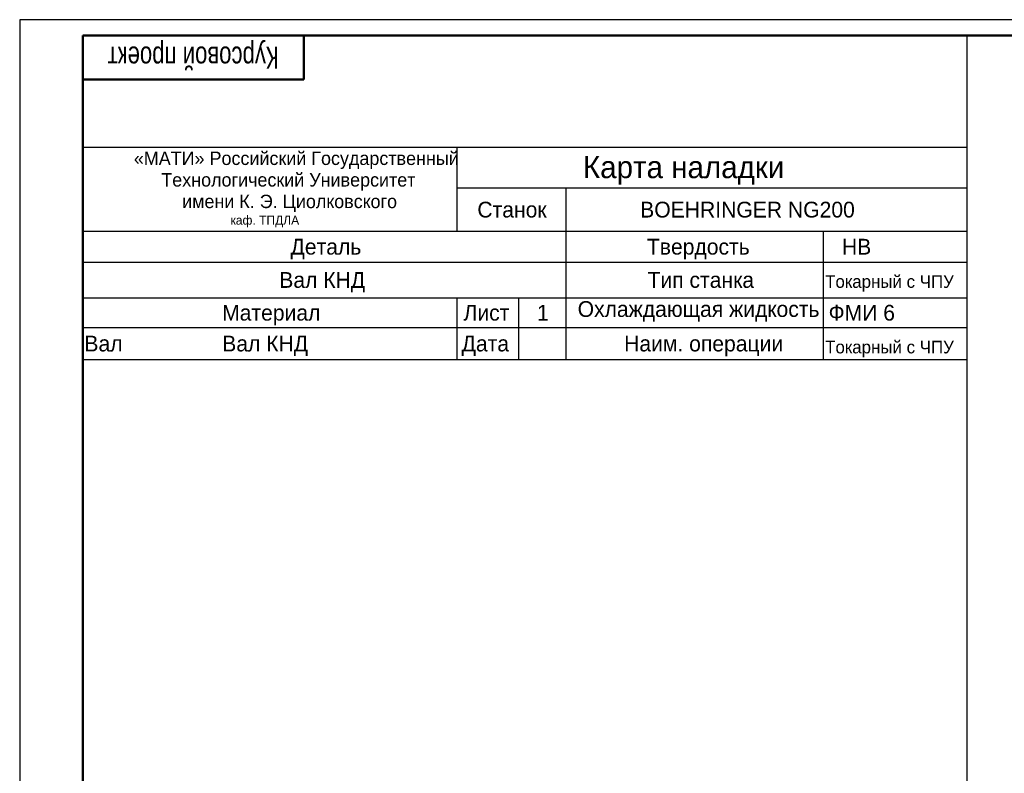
# Model space of a CAD drawing. Header units: millimetres. Extents: x 0 to 4205, y 0 to 1485.
# Tile 3 of 28: x 0 to 780, y 888 to 1485. Entities that reach past the tile are written whole.
import ezdxf
from ezdxf.enums import TextEntityAlignment as Align

# ---------------------------------------------------------------- set-up
doc = ezdxf.new("R2010")
doc.units = ezdxf.units.MM
doc.header["$LTSCALE"] = 2.5
doc.layers.add('AM_8', color=1, linetype='Continuous', lineweight=25)
doc.layers.add('AM_BOR', color=7, linetype='Continuous', lineweight=50)
doc.styles.add('ACISOTS', font='aaa.shx')
doc.styles.get("Standard").update_dxf_attribs({"font": 'aaa.shx'})

# ---------------------------------------------------------------- blocks, each defined once
blk = doc.blocks.new('A1')
at = {"color": 7, "lineweight": 50}
blk.add_line((20, 5), (20, 589), dxfattribs=at)
blk.add_lwpolyline([(20, 5), (836, 5), (836, 589), (20, 589)], dxfattribs=at)
at = {"layer": 'AM_BOR', "color": 7, "lineweight": 50}
blk.add_line((90, 575), (90, 589), dxfattribs=at)
at = {"layer": 'AM_BOR', "color": 6, "lineweight": 25}
blk.add_lwpolyline([(0, 0), (841, 0), (841, 594), (0, 594)], close=True, dxfattribs=at)
at = {"layer": 'AM_BOR', "color": 7, "lineweight": 50}
blk.add_lwpolyline([(90, 575), (20, 575)], dxfattribs=at)
at = {"layer": 'AM_BOR', "color": 7, "lineweight": 70, "ltscale": 0.75, "width": 0.75}
blk.add_attdef('NUMB', text='', height=7, rotation=180, dxfattribs=at).set_placement((55, 582), align=Align.MIDDLE_CENTER)

msp = doc.modelspace()

# ---------------------------------------------------------------- linework, layer by layer
at = {"layer": 'AM_8'}
for p, q in [((750, 1472.5), (750, 873)), ((750, 1383.837), (50, 1383.837)), ((346.5011, 1317.4085), (346.5011, 1383.837)), ((346.5011, 1351.7681), (750, 1351.7681)), ((432.7826, 1215.857), (432.7826, 1351.7681)), ((50, 1317.4085), (750, 1317.4085)), ((636.2352, 1317.4085), (636.2352, 1215.857)), ((50, 1292.9751), (750, 1292.9751)), ((50, 1264.7239), (750, 1264.7239)), ((346.5011, 1215.857), (346.5011, 1264.7239)), ((395.043, 1264.7239), (395.043, 1215.857)), ((50, 1241.054), (750, 1241.054)), ((50, 1215.857), (750, 1215.857))]:
    msp.add_line(p, q, dxfattribs=at)

# ---------------------------------------------------------------- block references
at = {"lineweight": 0, "xscale": 2.5, "yscale": 2.5, "zscale": 2.5}
msp.add_blockref('A1', (0, 0), dxfattribs=at).add_auto_attribs({'NUMB': 'Курсовой проект'})

# ---------------------------------------------------------------- texts
at = {"color": 7, "lineweight": 0, "style": 'ACISOTS'}
for s, height, p in [('«МАТИ» Российский Государственный', 10.625, (90.3953, 1369.8635)), ('Карта наладки', 17.5, (446.0957, 1359.4359)), ('Технологический Университет', 10.625, (112.1393, 1352.7787)), (' имени К. Э. Циолковского', 10.625, (124.6813, 1335.694)), (' Станок ', 12.5, (357.8176, 1328.255)), ('BOEHRINGER NG200', 12.5, (491.425, 1328.255)), ('каф. ТПДЛА', 7.125, (167.0089, 1322.6092)), ('Деталь', 12.5, (214.528, 1298.8585)), ('Твердость', 12.5, (496.7315, 1298.8585)), ('HB ', 12.5, (651.2216, 1298.8585)), ('Вал КНД', 12.5, (205.5983, 1272.5162)), ('Тип станка', 12.5, (497.2276, 1272.5162)), ('Токарный с ЧПУ', 10, (637.9172, 1272.5162)), ('Материал ', 12.5, (160.3078, 1246.5556)), ('Лист', 12.5, (351.5155, 1246.5556)), ('1', 12.5, (409.7044, 1246.5556)), ('Охлаждающая жидкость', 12.5, (441.9029, 1249.4708)), ('ФМИ 6', 12.5, (640.6383, 1246.5556)), ('Вал                 Вал КНД', 12.5, (51.25, 1222.1222)), ('Дата', 12.5, (350.0038, 1222.1222)), ('Наим. операции', 12.5, (478.7068, 1222.1222)), ('Токарный с ЧПУ', 10, (637.9172, 1220.5951))]:
    msp.add_text(s, height=height, dxfattribs=at).set_placement(p)

doc.saveas('drawing.dxf')
